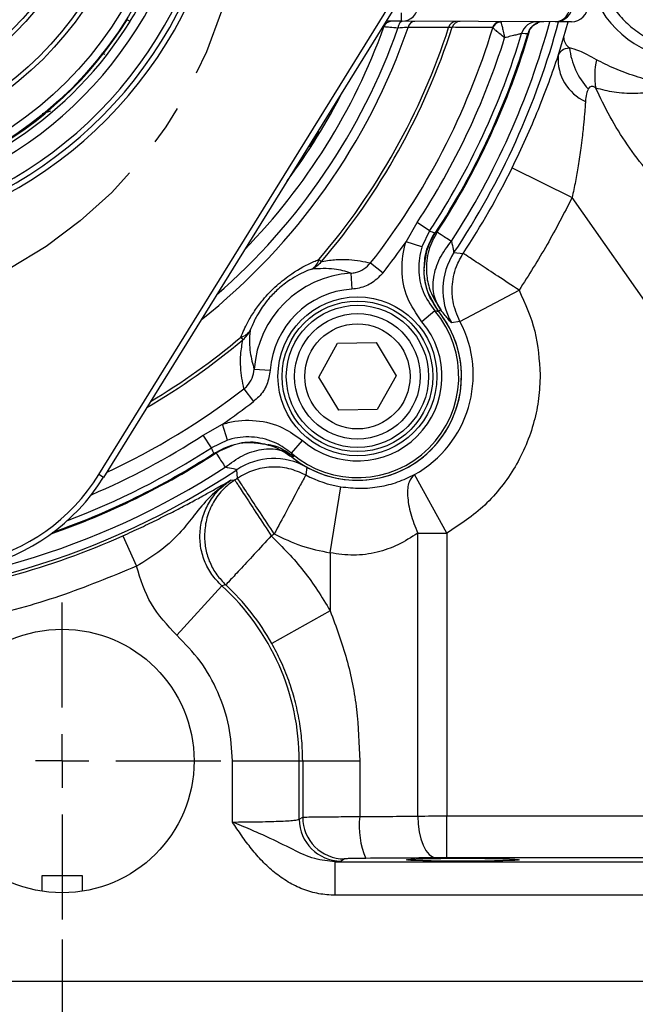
# Model space of a CAD drawing. Header units: inches. Extents: x 0.3 to 16.6, y 0.2 to 10.8.
# Tile 9 of 13: x 12.7 to 14.2, y 3.8 to 6.3. Entities that reach past the tile are written whole.
import ezdxf

# ---------------------------------------------------------------- set-up
doc = ezdxf.new("R2010")
doc.units = ezdxf.units.IN
doc.header["$MEASUREMENT"] = 0
doc.linetypes.add('CENTERX2', pattern=[0.8, 0.5, -0.1, 0.1, -0.1])
doc.layers.add('SLD-0', color=7, linetype='Continuous', lineweight=25)
doc.styles.add('SLDTEXTSTYLE0', font='TXT', dxfattribs={"width": 0.75})
doc.dimstyles.new('SLDDIMSTYLE0', dxfattribs={"dimtxt": 0.145833, "dimasz": 0.13, "dimexe": 0, "dimexo": 0.0625, "dimgap": 0.036458, "dimtad": 0, "dimtih": 1, "dimtoh": 1, "dimdec": 1, "dimlfac": 1.5, "dimrnd": 1e-09, "dimzin": 12, "dimdsep": 46, "dimtxsty": 'SLDTEXTSTYLE0', "dimsah": 1, "dimcen": 0.09, "dimadec": 0, "dimazin": 3, "dimtfac": 1, "dimtdec": 1, "dimtofl": 0, "dimtmove": 0, "dimatfit": 3, "dimfxl": 0, "dimfrac": 2, "dimtolj": 1, "dimtzin": 12, "dimarcsym": 0})
doc.dimstyles.new('SLDDIMSTYLE1', dxfattribs={"dimtxt": 0.145833, "dimasz": 0.13, "dimexe": 0, "dimexo": 0.0625, "dimgap": 0.036458, "dimtad": 0, "dimtih": 1, "dimtoh": 1, "dimdec": 1, "dimlfac": 1.5, "dimrnd": 1e-09, "dimzin": 4, "dimdsep": 46, "dimtxsty": 'SLDTEXTSTYLE0', "dimsah": 1, "dimcen": 0.09, "dimadec": 0, "dimazin": 1, "dimtfac": 1, "dimtdec": 1, "dimtmove": 0, "dimatfit": 0, "dimfxl": 0, "dimfrac": 2, "dimtolj": 1, "dimtzin": 12, "dimarcsym": 0})

# ---------------------------------------------------------------- blocks, each defined once
blk = doc.blocks.new('_D')
at = {"layer": 'SLD-0'}
for p, q in [((12.7388, 8.7583), (16.1493, 8.7583)), ((16.0243, 8.7583), (16.0243, 7.8962)), ((15.8627, 7.6349), (15.8184, 7.6349)), ((15.8184, 7.6349), (15.8184, 7.4032)), ((16.186, 7.6349), (16.2303, 7.6349)), ((16.2303, 7.6349), (16.2303, 7.4032)), ((15.8184, 7.4032), (15.8627, 7.4032)), ((16.2303, 7.4032), (16.186, 7.4032)), ((16.0243, 3.8671), (16.0243, 7.3736)), ((15.0961, 3.8671), (16.1493, 3.8671))]:
    blk.add_line(p, q, dxfattribs=at)
for points in [[(16.0243, 8.7583), (16.0043, 8.6283), (16.0443, 8.6283)], [(16.0243, 3.8671), (16.0443, 3.9971), (16.0043, 3.9971)]]:
    blk.add_solid(points, dxfattribs=at)
at = {"layer": 'SLD-0', "char_height": 0.14583, "attachment_point": 1, "style": 'SLDTEXTSTYLE0'}
for s, insert in [('7.3', (15.8897, 7.8524)), ('186', (15.8627, 7.5912))]:
    blk.add_mtext(s, dxfattribs=dict(at, insert=insert))
blk = doc.blocks.new('_D_1')
at = {"layer": 'SLD-0'}
for p, q in [((12.1262, 6.1717), (12.1262, 3.4493)), ((12.7719, 3.9701), (12.7719, 3.4493)), ((12.1262, 3.5743), (11.8762, 3.5743)), ((12.3459, 3.5743), (12.3016, 3.5743)), ((12.3016, 3.5743), (12.3016, 3.3425)), ((12.5614, 3.5743), (12.6058, 3.5743)), ((12.6058, 3.5743), (12.6058, 3.3425)), ((12.7719, 3.5743), (13.0219, 3.5743)), ((12.3016, 3.3425), (12.3459, 3.3425)), ((12.6058, 3.3425), (12.5614, 3.3425))]:
    blk.add_line(p, q, dxfattribs=at)
for points in [[(12.1262, 3.5743), (11.9962, 3.5943), (11.9962, 3.5543)], [(12.7719, 3.5743), (12.9019, 3.5543), (12.9019, 3.5943)]]:
    blk.add_solid(points, dxfattribs=at)
at = {"layer": 'SLD-0', "char_height": 0.14583, "attachment_point": 1, "style": 'SLDTEXTSTYLE0'}
for s, insert in [('1.0', (12.3191, 3.7918)), ('25', (12.3459, 3.5305))]:
    blk.add_mtext(s, dxfattribs=dict(at, insert=insert))
blk = doc.blocks.new('_D_2')
at = {"layer": 'SLD-0'}
for p, q in [((12.7719, 3.9701), (12.7719, 3.0034)), ((10.1495, 3.8171), (10.1495, 3.0034)), ((10.1495, 3.1284), (11.1737, 3.1284)), ((11.3457, 3.1284), (11.3014, 3.1284)), ((11.3014, 3.1284), (11.3014, 2.8967)), ((11.669, 3.1284), (11.7134, 3.1284)), ((11.7134, 3.1284), (11.7134, 2.8967)), ((12.7719, 3.1284), (11.8411, 3.1284)), ((11.3014, 2.8967), (11.3457, 2.8967)), ((11.7134, 2.8967), (11.669, 2.8967))]:
    blk.add_line(p, q, dxfattribs=at)
for points in [[(10.1495, 3.1284), (10.2795, 3.1084), (10.2795, 3.1484)], [(12.7719, 3.1284), (12.6419, 3.1484), (12.6419, 3.1084)]]:
    blk.add_solid(points, dxfattribs=at)
at = {"layer": 'SLD-0', "char_height": 0.14583, "attachment_point": 1, "style": 'SLDTEXTSTYLE0'}
for s, insert in [('3.9', (11.3728, 3.346)), ('100', (11.3457, 3.0847))]:
    blk.add_mtext(s, dxfattribs=dict(at, insert=insert))
blk = doc.blocks.new('_D_3')
at = {"layer": 'SLD-0'}
for p, q in [((12.7719, 3.9701), (12.7719, 3.0034)), ((15.3942, 3.8171), (15.3942, 3.0034)), ((12.7719, 3.1284), (13.4799, 3.1284)), ((13.652, 3.1284), (13.6076, 3.1284)), ((13.6076, 3.1284), (13.6076, 2.8967)), ((13.9752, 3.1284), (14.0196, 3.1284)), ((14.0196, 3.1284), (14.0196, 2.8967)), ((15.3942, 3.1284), (14.1473, 3.1284)), ((13.6076, 2.8967), (13.652, 2.8967)), ((14.0196, 2.8967), (13.9752, 2.8967))]:
    blk.add_line(p, q, dxfattribs=at)
for points in [[(12.7719, 3.1284), (12.9019, 3.1084), (12.9019, 3.1484)], [(15.3942, 3.1284), (15.2642, 3.1484), (15.2642, 3.1084)]]:
    blk.add_solid(points, dxfattribs=at)
at = {"layer": 'SLD-0', "char_height": 0.14583, "attachment_point": 1, "style": 'SLDTEXTSTYLE0'}
for s, insert in [('3.9', (13.679, 3.346)), ('100', (13.652, 3.0847))]:
    blk.add_mtext(s, dxfattribs=dict(at, insert=insert))
blk = doc.blocks.new('_D_4')
at = {"layer": 'SLD-0'}
for p, q in [((12.7162, 6.7617), (15.6732, 6.7617)), ((15.5482, 6.7617), (15.5482, 5.339)), ((15.3866, 5.0777), (15.3422, 5.0777)), ((15.3422, 5.0777), (15.3422, 4.846)), ((15.7098, 5.0777), (15.7542, 5.0777)), ((15.7542, 5.0777), (15.7542, 4.846)), ((15.3422, 4.846), (15.3866, 4.846)), ((15.7542, 4.846), (15.7098, 4.846)), ((15.5482, 3.8671), (15.5482, 4.8165)), ((15.0961, 3.8671), (15.6732, 3.8671))]:
    blk.add_line(p, q, dxfattribs=at)
for points in [[(15.5482, 6.7617), (15.5282, 6.6317), (15.5682, 6.6317)], [(15.5482, 3.8671), (15.5682, 3.9971), (15.5282, 3.9971)]]:
    blk.add_solid(points, dxfattribs=at)
at = {"layer": 'SLD-0', "char_height": 0.14583, "attachment_point": 1, "style": 'SLDTEXTSTYLE0'}
for s, insert in [('4.3', (15.4136, 5.2953)), ('110', (15.3866, 5.034))]:
    blk.add_mtext(s, dxfattribs=dict(at, insert=insert))
blk = doc.blocks.new('SW_CENTERMARKSYMBOL_0')
at = {"layer": 'SLD-0', "color": 0}
for p, q in [((0, 0.1333), (0, 0.3949)), ((0, 0), (0, 0.0667)), ((-0.1333, 0), (-0.3949, 0)), ((0, 0), (-0.0667, 0)), ((0, 0), (0, -0.0667)), ((0, 0), (0.0667, 0)), ((0.1333, 0), (0.3949, 0)), ((0, -0.1333), (0, -0.3949))]:
    blk.add_line(p, q, dxfattribs=at)
blk = doc.blocks.new('SW_CENTERMARKSYMBOL_1')
at = {"layer": 'SLD-0', "color": 0}
for p, q in [((0, 0.1333), (0, 0.54)), ((0, 0), (0, 0.0667)), ((-0.1333, 0), (-0.54, 0)), ((0, 0), (-0.0667, 0)), ((0, 0), (0, -0.0667)), ((0, 0), (0.0667, 0)), ((0.1333, 0), (0.54, 0)), ((0, -0.1333), (0, -0.54))]:
    blk.add_line(p, q, dxfattribs=at)

msp = doc.modelspace()

# ---------------------------------------------------------------- linework, layer by layer
at = {"color": 7, "linetype": 'Continuous', "lineweight": 25}
for p, q in [((12.8634, 5.1287), (13.9166, 6.8289)), ((13.928, 6.8219), (12.8748, 5.1216)), ((12.9408, 6.257), (12.9335, 6.2616)), ((13.6163, 6.2575), (13.5785, 6.2576)), ((13.6163, 6.2575), (13.6164, 6.2784)), ((14.0003, 6.2565), (13.6163, 6.2575)), ((14.0397, 6.2564), (14.0003, 6.2565)), ((13.844, 6.2414), (13.8434, 6.242)), ((13.9498, 6.2505), (13.9562, 6.2533)), ((13.9312, 6.2267), (13.9311, 6.2267)), ((14.0067, 6.1714), (14.0204, 6.2163)), ((13.892, 5.8924), (14.0415, 5.8188)), ((14.6103, 5.0066), (14.0415, 5.8188)), ((13.628, 5.7083), (13.6556, 5.7562)), ((13.6868, 5.7357), (13.6556, 5.7562)), ((13.6868, 5.7357), (13.6675, 5.6955)), ((13.6675, 5.6955), (13.628, 5.7083)), ((13.7473, 5.6813), (13.7702, 5.6795)), ((13.4111, 5.6642), (13.4173, 5.659)), ((13.5397, 5.6556), (13.5709, 5.6312)), ((13.4905, 5.6302), (13.4931, 5.5904)), ((13.673, 5.6377), (13.6735, 5.6391)), ((13.6733, 5.636), (13.6735, 5.6391)), ((13.6734, 5.6293), (13.6733, 5.636)), ((13.7091, 5.5342), (13.6831, 5.5813)), ((13.7621, 5.5099), (13.9093, 5.5879)), ((13.6993, 5.5363), (13.6676, 5.5094)), ((13.7147, 5.5385), (13.709, 5.5357)), ((13.7621, 5.5099), (13.7409, 5.5069)), ((13.2165, 5.4707), (13.2217, 5.4645)), ((13.4108, 5.3715), (13.4575, 5.4557)), ((13.4575, 5.4557), (13.5537, 5.4573)), ((13.5537, 5.4573), (13.6032, 5.3748)), ((13.25, 5.3911), (13.2899, 5.3883)), ((13.4603, 5.289), (13.4108, 5.3715)), ((13.6032, 5.3748), (13.5565, 5.2907)), ((13.2244, 5.342), (13.2486, 5.3107)), ((13.5565, 5.2907), (13.4603, 5.289)), ((13.1232, 5.2267), (13.1713, 5.2541)), ((13.1838, 5.2145), (13.1713, 5.2541)), ((13.1435, 5.1954), (13.1232, 5.2267)), ((13.1838, 5.2145), (13.1435, 5.1954)), ((13.3428, 5.1818), (13.3699, 5.2134)), ((12.8748, 5.1216), (12.8634, 5.1287)), ((13.2082, 5.1197), (13.2066, 5.1405)), ((13.381, 5.1469), (13.3782, 5.1276)), ((13.7297, 4.9827), (13.6488, 5.1284)), ((13.1914, 5.1145), (13.2014, 5.1152)), ((13.4391, 4.9336), (13.4658, 5.0981)), ((13.2925, 4.9757), (13.2999, 4.9806)), ((13.657, 4.278), (13.657, 4.9827)), ((13.7297, 4.9827), (13.7297, 4.2782)), ((12.923, 4.9761), (12.9569, 4.9)), ((13.4391, 4.9336), (13.4391, 4.7895)), ((13.0573, 4.7283), (13.1694, 4.8514)), ((13.1792, 4.8537), (13.1694, 4.8514)), ((13.4391, 4.7895), (13.2939, 4.708)), ((13.1957, 4.2631), (13.1957, 4.4151)), ((13.1957, 4.4151), (13.3622, 4.4151)), ((13.3622, 4.2699), (13.3622, 4.4151)), ((13.3622, 4.4151), (13.3708, 4.4151)), ((13.3708, 4.4151), (13.3708, 4.275)), ((13.3708, 4.4151), (13.5127, 4.4151)), ((13.5127, 4.4151), (13.5127, 4.2766)), ((13.3622, 4.2699), (13.3708, 4.275)), ((13.7297, 4.1742), (13.7297, 4.2782)), ((13.7297, 4.2782), (14.6187, 4.2782)), ((13.4747, 4.1711), (13.4661, 4.1659)), ((14.6187, 4.1742), (13.7297, 4.1742)), ((13.4661, 4.1659), (13.4515, 4.1639)), ((13.4515, 4.0806), (13.4515, 4.1639)), ((13.4515, 4.1639), (14.7636, 4.1639)), ((12.7209, 4.1288), (12.7209, 4.0908)), ((12.7982, 4.1288), (12.7209, 4.1288)), ((12.8229, 4.1288), (12.7982, 4.1288)), ((12.8229, 4.0908), (12.8229, 4.1288)), ((14.7636, 4.0806), (13.4515, 4.0806)), ((10.7802, 3.8671), (14.7636, 3.8671))]:
    msp.add_line(p, q, dxfattribs=at)
at = {"color": 8, "linetype": 'Continuous', "lineweight": 25}
for p, q in [((14.0204, 6.2163), (14.0318, 6.2564)), ((13.5728, 6.2438), (13.5699, 6.2438)), ((12.8788, 6.1747), (12.8707, 6.1774)), ((12.723, 6.028), (12.744, 6.0349))]:
    msp.add_line(p, q, dxfattribs=at)
at = {"color": 7, "linetype": 'Continuous', "lineweight": 25, "flags": 128}
for points in [[(13.6195, 6.2575), (13.6175, 6.2572), (13.6155, 6.2563), (13.6137, 6.2548), (13.612, 6.2528), (13.6106, 6.2503), (13.6094, 6.2474), (13.6085, 6.2442), (13.6079, 6.2408)], [(13.9311, 6.2267), (13.9247, 6.2267), (13.9156, 6.2268)], [(13.657, 4.278), (13.6581, 4.258), (13.6608, 4.2388), (13.665, 4.221), (13.6707, 4.2053), (13.6775, 4.1924), (13.6853, 4.1826), (13.6937, 4.1764), (13.7024, 4.174)]]:
    msp.add_lwpolyline(points, dxfattribs=at)
at = {"color": 8, "linetype": 'Continuous', "lineweight": 25, "flags": 128}
msp.add_lwpolyline([(13.4118, 5.9823), (13.3925, 5.9513), (13.3877, 5.9439)], dxfattribs=at)
at = {"color": 7, "linetype": 'Continuous', "lineweight": 25}
for centre, radius in [((12.1262, 6.7617), 0.948), ((12.1262, 6.7617), 0.9272), ((12.1262, 6.7617), 0.8459), ((12.1262, 6.7617), 0.8343), ((12.1262, 6.7617), 0.75), ((12.1262, 6.7617), 0.74), ((13.507, 5.3732), 0.1979), ((13.507, 5.3732), 0.1875), ((13.507, 5.3732), 0.1771), ((13.507, 5.3732), 0.1563), ((13.507, 5.3732), 0.131), ((12.7719, 4.4151), 0.3283)]:
    msp.add_circle(centre, radius, dxfattribs=at)
for centre, radius, start, end in [((12.1262, 6.7617), 0.5667, 247.929, 236.0039), ((12.1262, 6.7617), 0.9497, 148.2233, 328.2233), ((12.1262, 6.7617), 1.0507, 278.5327, 347.914), ((12.1262, 6.7617), 1.064, 278.5327, 347.914), ((12.1262, 6.7617), 1.0373, 278.8007, 347.6459), ((12.1262, 6.7617), 0.9823, 279.4007, 347.046), ((12.1262, 6.7617), 0.9582, 328.2233, 346.8999), ((13.9973, 6.2955), 0.0391, 274.3967, 3.7666), ((14.0004, 6.2981), 0.0416, 269.8653, 359.8652), ((14.0398, 6.298), 0.0417, 269.8408, 359.8408), ((14.0398, 6.298), 0.0416, 269.8653, 359.8652), ((12.1262, 6.7617), 0.9583, 279.5468, 328.2233), ((13.5924, 6.2368), 0.0208, 89.892, 160.4763), ((13.6512, 6.239), 0.0185, 93.0815, 169.1265), ((13.7523, 6.2386), 0.0185, 93.1305, 169.9477), ((13.7625, 6.2365), 0.0206, 90.062, 162.8671), ((13.8632, 6.2362), 0.0206, 90.0667, 163.8107), ((13.8641, 6.2345), 0.0212, 90.0412, 160.951), ((13.9554, 6.215), 0.0416, 89.8957, 163.5168), ((13.971, 6.215), 0.0416, 89.8958, 163.6477), ((12.1262, 6.7617), 1.6898, 319.4989, 342.0845), ((12.1262, 6.7617), 1.6979, 319.4989, 342.1982), ((12.1262, 6.7617), 1.7948, 321.958, 343.1502), ((12.1262, 6.7617), 1.8303, 326.6774, 342.6679), ((12.1262, 6.7617), 1.8676, 326.6774, 343.3584), ((12.1262, 6.7617), 1.8826, 326.7532, 343.4908), ((14.0529, 6.2184), 0.0325, 183.7621, 236.5482), ((14.2134, 6.2108), 0.1795, 186.2459, 222.6984), ((14.1221, 6.1634), 0.1157, 176.0281, 245.8317), ((14.3007, 6.1215), 0.2029, 168.5457, 188.378), ((12.1262, 6.7617), 1.9682, 326.6444, 333.7908), ((12.1262, 6.7617), 1.8344, 321.958, 324.9523), ((13.8861, 5.5889), 0.1667, 146.3445, 209.4476), ((13.375, 5.6728), 0.0371, 299.4177, 346.5966), ((13.3673, 5.6992), 0.0641, 293.8361, 321.1649), ((13.5071, 5.3731), 0.2577, 93.6986, 175.983), ((13.5071, 5.3731), 0.2178, 93.6986, 175.983), ((13.5071, 5.3731), 0.2522, 229.3387, 40.3429), ((13.5071, 5.3731), 0.2589, 231.1061, 38.5755), ((13.5071, 5.3731), 0.2589, 359.8408, 38.5755), ((13.5071, 5.3731), 0.2105, 229.3387, 40.3429), ((13.511, 5.3769), 0.2842, 299.0258, 27.9026), ((13.2081, 5.5068), 0.0371, 283.085, 330.264), ((13.1818, 5.5147), 0.0641, 308.5167, 335.8455), ((13.5071, 5.3731), 0.2589, 231.1061, 359.8408), ((12.1262, 6.7617), 1.8344, 304.7293, 307.7236), ((12.1262, 6.7617), 1.8826, 289.2722, 302.9285), ((13.299, 5.0018), 0.1667, 60.5524, 123.6555), ((12.1262, 6.7617), 1.9482, 236.3186, 303.6814), ((12.1262, 6.7617), 1.9271, 236.9214, 303.0786), ((12.4497, 5.385), 0.4867, 238.2233, 328.2233), ((13.511, 5.3769), 0.2824, 241.9655, 260.7916), ((12.4497, 5.385), 0.5, 238.2233, 328.2233), ((12.1262, 6.7617), 1.9664, 303.1456, 303.3834), ((12.1262, 6.7617), 1.9553, 276.7201, 294.0485), ((12.7719, 4.4151), 0.5903, 0, 47.6639), ((12.7719, 4.4151), 0.5986, 29.2964, 47.1184), ((13.4662, 4.27), 0.1041, 180.0591, 269.9059), ((13.4748, 4.2752), 0.1041, 180.0591, 269.9059), ((13.7118, 4.2528), 0.2005, 173.1872, 203.5724)]:
    msp.add_arc(centre, radius, start, end, dxfattribs=at)
at = {"color": 8, "linetype": 'Continuous', "lineweight": 25}
for centre, radius, start, end in [((14.3292, 6.4139), 0.2502, 188.4098, 260.573), ((12.1262, 6.7617), 1.9271, 326.9214, 344.8027), ((12.1262, 6.7617), 1.9482, 326.3186, 344.9693), ((12.1262, 6.7617), 1.5938, 308.4682, 340.9888), ((12.1262, 6.7617), 1.5706, 310.9798, 340.6298), ((12.1262, 6.7617), 1.5365, 315.7049, 340.302), ((12.1262, 6.7617), 1.8849, 326.9214, 343.7077), ((12.1262, 6.7617), 1.5058, 323.2105, 333.2362), ((12.1262, 6.7617), 1.6898, 300.8089, 310.1828), ((12.1262, 6.7617), 1.6979, 300.2855, 310.1828), ((12.1262, 6.7617), 1.7948, 294.9149, 307.7236), ((12.1262, 6.7617), 1.8303, 293.109, 303.0042), ((12.1262, 6.7617), 1.8849, 289.15, 303.0786), ((12.1262, 6.7617), 1.8676, 290.6603, 303.0042)]:
    msp.add_arc(centre, radius, start, end, dxfattribs=at)
at = {"color": 7, "linetype": 'Continuous', "lineweight": 25}
msp.add_ellipse((13.6165, 6.2992), major_axis=(0.0421, -0.0001), ratio=0.989063, start_param=4.712389, end_param=6.283185, dxfattribs=at)
msp.add_ellipse((13.7692, 4.1691), major_axis=(0.1406, 0), ratio=0.026186, dxfattribs=at)
for points, knots in [([(14.1014, 6.4698), (14.1001, 6.4553), (14.0976, 6.4269), (14.1031, 6.3842), (14.1151, 6.3433), (14.1342, 6.3048), (14.1595, 6.2703), (14.1912, 6.2399), (14.2266, 6.2156), (14.253, 6.2049), (14.2653, 6.1999)], [0, 0, 0, 0, 0.127638, 0.250004, 0.375464, 0.500003, 0.62578, 0.75001, 0.88392, 1, 1, 1, 1]), ([(13.864, 6.2557), (13.8643, 6.2547), (13.865, 6.2525), (13.8672, 6.2448), (13.8695, 6.235), (13.8713, 6.2264), (13.8723, 6.2217), (13.8728, 6.2192), (13.8731, 6.2179), (13.8732, 6.2172), (13.8733, 6.2168), (13.8733, 6.2167), (13.8734, 6.2166), (13.8734, 6.2165), (13.8734, 6.2164)], [0, 0, 0, 0, 0.179085, 0.41019, 0.687047, 0.834549, 0.912527, 0.953832, 0.975651, 0.987162, 0.993232, 0.995231, 0.996144, 1, 1, 1, 1]), ([(13.6079, 6.2408), (13.6008, 6.2414), (13.5865, 6.2426), (13.5756, 6.2435), (13.5736, 6.2437), (13.5728, 6.2438)], [0, 0, 0, 0, 0.3867111, 0.7771396, 1, 1, 1, 1]), ([(13.6331, 6.2425), (13.6317, 6.2424), (13.6251, 6.2419), (13.6155, 6.2413), (13.6079, 6.2408)], [0, 0, 0, 0, 0.201804, 1, 1, 1, 1]), ([(13.734, 6.2419), (13.7269, 6.2419), (13.6933, 6.2421), (13.6596, 6.2423), (13.6331, 6.2425)], [0, 0, 0, 0, 0.213576, 1, 1, 1, 1]), ([(13.7428, 6.2426), (13.741, 6.2424), (13.739, 6.2423), (13.7347, 6.2419), (13.734, 6.2419)], [0, 0, 0, 0, 0.841731, 1, 1, 1, 1]), ([(13.8434, 6.242), (13.8415, 6.242), (13.8309, 6.2421), (13.7974, 6.2422), (13.7657, 6.2424), (13.7428, 6.2426)], [0, 0, 0, 0, 0.057264, 0.31657, 1, 1, 1, 1]), ([(13.8734, 6.2164), (13.8734, 6.2164), (13.8693, 6.2198), (13.8614, 6.2264), (13.8517, 6.2345), (13.8459, 6.2395), (13.8445, 6.2409), (13.844, 6.2414)], [0, 0, 0, 0, 0.00358, 0.287392, 0.570056, 0.83605, 1, 1, 1, 1]), ([(13.9312, 6.2267), (13.933, 6.231), (13.9367, 6.2396), (13.944, 6.2476), (13.9491, 6.2499), (13.9499, 6.2503)], [0, 0, 0, 0, 0.455093, 0.91122, 1, 1, 1, 1]), ([(13.9156, 6.2268), (13.9147, 6.2266), (13.9129, 6.2262), (13.9041, 6.2241), (13.892, 6.2211), (13.8811, 6.2184), (13.8747, 6.2167), (13.8734, 6.2164)], [0, 0, 0, 0, 0.219022, 0.443946, 0.681884, 0.937369, 1, 1, 1, 1]), ([(14.0067, 6.1714), (14.0094, 6.1768), (14.0152, 6.1884), (14.0281, 6.1903), (14.035, 6.1913)], [0, 0, 0, 0, 0.46858, 1, 1, 1, 1]), ([(14.1019, 6.1618), (14.087, 6.17), (14.0601, 6.1849), (14.0428, 6.1893), (14.035, 6.1913)], [0, 0, 0, 0, 0.551552, 1, 1, 1, 1]), ([(13.892, 5.8924), (13.9038, 5.9169), (13.9272, 5.9659), (13.9579, 6.0384), (13.985, 6.1084), (13.9994, 6.1503), (14.0067, 6.1714)], [0, 0, 0, 0, 0.250045, 0.500579, 0.749619, 1, 1, 1, 1]), ([(14.3096, 6.094), (14.2909, 6.0973), (14.2536, 6.1039), (14.1982, 6.1203), (14.1457, 6.1398), (14.1166, 6.1544), (14.1019, 6.1618)], [0, 0, 0, 0, 0.247091, 0.496105, 0.745903, 1, 1, 1, 1]), ([(14.0815, 6.0891), (14.0799, 6.0851), (14.0761, 6.0761), (14.0752, 6.0644), (14.0747, 6.0578)], [0, 0, 0, 0, 0.434711, 1, 1, 1, 1]), ([(14.1, 6.0919), (14.098, 6.0931), (14.0942, 6.0953), (14.0889, 6.0956), (14.0845, 6.0934), (14.0825, 6.0906), (14.0815, 6.0891)], [0, 0, 0, 0, 0.256493, 0.49953, 0.734154, 1, 1, 1, 1]), ([(14.1, 6.0919), (14.1149, 6.088), (14.1443, 6.0803), (14.1974, 6.0776), (14.2534, 6.0814), (14.2909, 6.0898), (14.3096, 6.094)], [0, 0, 0, 0, 0.254126, 0.503975, 0.752997, 1, 1, 1, 1]), ([(14.2833, 5.8249), (14.2648, 5.8444), (14.2277, 5.8835), (14.1782, 5.9495), (14.1345, 6.0194), (14.1115, 6.0678), (14.1, 6.0919)], [0, 0, 0, 0, 0.250086, 0.500078, 0.750037, 1, 1, 1, 1]), ([(14.0747, 6.0578), (14.0744, 6.0537), (14.0738, 6.0452), (14.0728, 6.0317), (14.0715, 6.0168), (14.0701, 6.0021), (14.0685, 5.9857), (14.0663, 5.966), (14.0625, 5.936), (14.057, 5.8995), (14.0498, 5.8584), (14.0443, 5.8321), (14.0415, 5.8188)], [0, 0, 0, 0, 0.055436, 0.115618, 0.180553, 0.250244, 0.306817, 0.389966, 0.499688, 0.680432, 0.838718, 1, 1, 1, 1]), ([(13.6732, 5.6375), (13.6738, 5.6532), (13.675, 5.6865), (13.6911, 5.7157), (13.6996, 5.7313)], [0, 0, 0, 0, 0.469762, 1, 1, 1, 1]), ([(13.6735, 5.6391), (13.6753, 5.6577), (13.6778, 5.6834), (13.6905, 5.7129), (13.6974, 5.7242), (13.7007, 5.7295)], [0, 0, 0, 0, 0.5844705, 0.8030039, 1, 1, 1, 1]), ([(13.7056, 5.7329), (13.6976, 5.718), (13.6812, 5.6872), (13.6767, 5.6381), (13.6848, 5.5858), (13.7034, 5.5562), (13.7147, 5.5385)], [0, 0, 0, 0, 0.243881, 0.500124, 0.699654, 1, 1, 1, 1]), ([(13.6868, 5.7357), (13.6889, 5.7348), (13.6935, 5.7328), (13.6981, 5.7307), (13.7007, 5.7295)], [0, 0, 0, 0, 0.450353, 1, 1, 1, 1]), ([(13.6676, 5.5094), (13.6541, 5.5287), (13.6272, 5.5675), (13.6142, 5.6383), (13.6207, 5.6856), (13.6279, 5.708), (13.628, 5.7083)], [0, 0, 0, 0, 0.332453, 0.664935, 0.996731, 1, 1, 1, 1]), ([(13.6675, 5.6955), (13.6675, 5.6953), (13.6617, 5.6774), (13.6565, 5.6395), (13.667, 5.5828), (13.6885, 5.5518), (13.6993, 5.5363)], [0, 0, 0, 0, 0.003267, 0.334916, 0.667383, 1, 1, 1, 1]), ([(13.7147, 5.5385), (13.7081, 5.5499), (13.6947, 5.5733), (13.6944, 5.6191), (13.7091, 5.6672), (13.7305, 5.6959), (13.7409, 5.7099)], [0, 0, 0, 0, 0.243136, 0.5, 0.756864, 1, 1, 1, 1]), ([(13.7409, 5.7099), (13.7427, 5.7026), (13.7452, 5.6917), (13.7465, 5.6825), (13.7471, 5.6817), (13.7473, 5.6813)], [0, 0, 0, 0, 0.497936, 0.748079, 1, 1, 1, 1]), ([(13.7621, 5.5099), (13.7552, 5.5263), (13.7437, 5.5539), (13.7416, 5.6014), (13.7494, 5.6431), (13.7641, 5.6689), (13.7702, 5.6795)], [0, 0, 0, 0, 0.297993, 0.499989, 0.794595, 1, 1, 1, 1]), ([(13.2165, 5.4707), (13.2218, 5.483), (13.231, 5.5042), (13.2504, 5.5359), (13.2737, 5.5673), (13.3054, 5.6003), (13.3495, 5.6345), (13.3852, 5.6537), (13.4068, 5.6625), (13.4111, 5.6642)], [0, 0, 0, 0, 0.162162, 0.279449, 0.396439, 0.554663, 0.712236, 0.942879, 1, 1, 1, 1]), ([(13.4905, 5.6302), (13.4773, 5.6344), (13.4499, 5.6431), (13.4126, 5.6414), (13.3932, 5.6405)], [0, 0, 0, 0, 0.478666, 1, 1, 1, 1]), ([(13.4173, 5.659), (13.4178, 5.6591), (13.4311, 5.6618), (13.4549, 5.6645), (13.4962, 5.6646), (13.5225, 5.6592), (13.5397, 5.6556)], [0, 0, 0, 0, 0.010656, 0.261885, 0.513518, 1, 1, 1, 1]), ([(13.4905, 5.6302), (13.4944, 5.6307), (13.5058, 5.632), (13.5239, 5.6393), (13.5345, 5.6502), (13.5397, 5.6556)], [0, 0, 0, 0, 0.207401, 0.604963, 1, 1, 1, 1]), ([(13.3932, 5.6405), (13.3898, 5.6392), (13.373, 5.6329), (13.3451, 5.6187), (13.3109, 5.5928), (13.2922, 5.5738), (13.2747, 5.553), (13.2633, 5.5361), (13.2495, 5.5113), (13.2442, 5.4982), (13.2403, 5.4884)], [0, 0, 0, 0, 0.060426, 0.295827, 0.448101, 0.575654, 0.598782, 0.771911, 0.830481, 1, 1, 1, 1]), ([(13.5709, 5.6312), (13.5626, 5.6226), (13.5459, 5.6052), (13.5172, 5.5932), (13.4992, 5.5911), (13.4931, 5.5904)], [0, 0, 0, 0, 0.397023, 0.793893, 1, 1, 1, 1]), ([(13.7095, 5.5345), (13.6992, 5.5503), (13.6814, 5.5777), (13.6737, 5.6147), (13.6731, 5.6331), (13.673, 5.6377)], [0, 0, 0, 0, 0.504856, 0.874449, 1, 1, 1, 1]), ([(13.673, 5.6377), (13.673, 5.6377), (13.673, 5.6375), (13.6732, 5.6369), (13.6733, 5.6363), (13.6733, 5.636)], [0, 0, 0, 0, 0.039719, 0.374913, 1, 1, 1, 1]), ([(13.709, 5.5357), (13.6991, 5.5503), (13.68, 5.5783), (13.6755, 5.6119), (13.6734, 5.628)], [0, 0, 0, 0, 0.5194669, 1, 1, 1, 1]), ([(13.7095, 5.5345), (13.7076, 5.5349), (13.7041, 5.5355), (13.7007, 5.5361), (13.6993, 5.5363)], [0, 0, 0, 0, 0.576727, 1, 1, 1, 1]), ([(13.7409, 5.5069), (13.7395, 5.5082), (13.7367, 5.5108), (13.722, 5.5293), (13.7147, 5.5385)], [0, 0, 0, 0, 0.500346, 1, 1, 1, 1]), ([(13.2403, 5.4884), (13.2402, 5.488), (13.2373, 5.4668), (13.2383, 5.4323), (13.2462, 5.4045), (13.25, 5.3911)], [0, 0, 0, 0, 0.009852, 0.521484, 1, 1, 1, 1]), ([(13.2244, 5.342), (13.221, 5.3594), (13.2158, 5.3859), (13.2156, 5.4272), (13.2197, 5.4521), (13.2217, 5.4645)], [0, 0, 0, 0, 0.486338, 0.743005, 1, 1, 1, 1]), ([(13.2244, 5.342), (13.2271, 5.3444), (13.2356, 5.3518), (13.2463, 5.3683), (13.2488, 5.3835), (13.25, 5.3911)], [0, 0, 0, 0, 0.191451, 0.594457, 1, 1, 1, 1]), ([(13.2899, 5.3883), (13.2878, 5.3763), (13.2837, 5.3522), (13.2666, 5.3262), (13.253, 5.3145), (13.2486, 5.3107)], [0, 0, 0, 0, 0.403564, 0.807281, 1, 1, 1, 1]), ([(13.9618, 5.3769), (13.961, 5.3573), (13.9596, 5.318), (13.9475, 5.2594), (13.9281, 5.2022), (13.9006, 5.1475), (13.866, 5.0971), (13.8127, 5.0371), (13.7626, 5.0043), (13.7297, 4.9827)], [0, 0, 0, 0, 0.122809, 0.245633, 0.372934, 0.500264, 0.627565, 0.754895, 1, 1, 1, 1]), ([(13.1713, 5.2541), (13.1758, 5.2554), (13.2027, 5.2633), (13.2548, 5.2664), (13.32, 5.2498), (13.3544, 5.2247), (13.3699, 5.2134)], [0, 0, 0, 0, 0.067291, 0.398, 0.728909, 1, 1, 1, 1]), ([(13.1496, 5.1815), (13.1662, 5.1901), (13.1996, 5.2073), (13.2413, 5.2096), (13.2628, 5.2066), (13.2659, 5.2062)], [0, 0, 0, 0, 0.46098, 0.92197, 1, 1, 1, 1]), ([(13.1549, 5.1823), (13.1699, 5.1901), (13.2005, 5.2061), (13.2405, 5.212), (13.2621, 5.2077), (13.2663, 5.2069)], [0, 0, 0, 0, 0.43368, 0.889341, 1, 1, 1, 1]), ([(13.3428, 5.1818), (13.3304, 5.1908), (13.3028, 5.2109), (13.2507, 5.2243), (13.2089, 5.2218), (13.1874, 5.2155), (13.1838, 5.2145)], [0, 0, 0, 0, 0.2712374, 0.6021638, 0.9327439, 1, 1, 1, 1]), ([(13.2659, 5.2062), (13.2661, 5.2061), (13.2691, 5.2058), (13.2724, 5.2053), (13.2756, 5.2048), (13.2756, 5.2048)], [0, 0, 0, 0, 0.066377, 0.979914, 1, 1, 1, 1]), ([(13.2756, 5.2048), (13.2824, 5.203), (13.3073, 5.1967), (13.3288, 5.1822), (13.3445, 5.1716)], [0, 0, 0, 0, 0.270251, 1, 1, 1, 1]), ([(13.2841, 5.2038), (13.2875, 5.2033), (13.3115, 5.1997), (13.3319, 5.1854), (13.3494, 5.1732)], [0, 0, 0, 0, 0.143547, 1, 1, 1, 1]), ([(13.1496, 5.1815), (13.1484, 5.184), (13.1464, 5.1887), (13.1444, 5.1933), (13.1435, 5.1954)], [0, 0, 0, 0, 0.549647, 1, 1, 1, 1]), ([(13.178, 5.1469), (13.192, 5.1574), (13.2207, 5.1788), (13.2688, 5.1935), (13.3146, 5.1932), (13.338, 5.1798), (13.3494, 5.1732)], [0, 0, 0, 0, 0.243136, 0.5, 0.756864, 1, 1, 1, 1]), ([(13.3428, 5.1818), (13.343, 5.1804), (13.3436, 5.1769), (13.3442, 5.1735), (13.3445, 5.1716)], [0, 0, 0, 0, 0.423273, 1, 1, 1, 1]), ([(13.2066, 5.1405), (13.2062, 5.1408), (13.2054, 5.1413), (13.1963, 5.1426), (13.1853, 5.1452), (13.178, 5.1469)], [0, 0, 0, 0, 0.249706, 0.501477, 1, 1, 1, 1]), ([(13.3782, 5.1276), (13.3645, 5.1336), (13.3371, 5.1455), (13.292, 5.1487), (13.2474, 5.1414), (13.2213, 5.1269), (13.2082, 5.1197)], [0, 0, 0, 0, 0.25, 0.5, 0.75, 1, 1, 1, 1]), ([(13.4658, 5.0981), (13.4819, 5.0963), (13.5146, 5.0926), (13.5629, 5.0976), (13.6087, 5.1092), (13.6353, 5.1219), (13.6488, 5.1284)], [0, 0, 0, 0, 0.2394, 0.484338, 0.736576, 1, 1, 1, 1]), ([(13.6488, 5.1284), (13.6437, 5.1231), (13.6331, 5.1122), (13.6303, 5.0771), (13.6376, 5.0323), (13.6507, 4.9989), (13.657, 4.9827)], [0, 0, 0, 0, 0.242922, 0.5, 0.757078, 1, 1, 1, 1]), ([(12.923, 4.9761), (12.9383, 4.983), (12.9689, 4.9969), (13.0122, 5.0179), (13.0523, 5.0382), (13.0879, 5.0569), (13.1191, 5.0737), (13.146, 5.0886), (13.1697, 5.1019), (13.1842, 5.1103), (13.1914, 5.1145)], [0, 0, 0, 0, 0.122724, 0.246183, 0.367905, 0.495039, 0.619857, 0.745736, 0.872734, 1, 1, 1, 1]), ([(13.1914, 5.1145), (13.1733, 5.1011), (13.1389, 5.0756), (13.1023, 5.0291), (13.0663, 4.9834), (13.0215, 4.9394), (12.9778, 4.9127), (12.9569, 4.9)], [0, 0, 0, 0, 0.215533, 0.40989, 0.57825, 0.799079, 1, 1, 1, 1]), ([(13.1694, 4.8514), (13.1606, 4.8606), (13.1429, 4.8789), (13.1252, 4.9131), (13.1152, 4.9501), (13.114, 4.9884), (13.1216, 5.026), (13.1376, 5.0608), (13.1607, 5.0916), (13.1812, 5.1068), (13.1914, 5.1145)], [0, 0, 0, 0, 0.124904, 0.250073, 0.374854, 0.499485, 0.624616, 0.749619, 0.874496, 1, 1, 1, 1]), ([(13.2014, 5.1152), (13.1906, 5.107), (13.1686, 5.0903), (13.1448, 5.0557), (13.129, 5.0168), (13.1271, 4.9893), (13.1261, 4.9757)], [0, 0, 0, 0, 0.246118, 0.5, 0.753882, 1, 1, 1, 1]), ([(13.657, 4.9827), (13.641, 4.9723), (13.61, 4.9522), (13.5557, 4.9334), (13.4979, 4.9249), (13.4586, 4.9307), (13.4391, 4.9336)], [0, 0, 0, 0, 0.257678, 0.49917, 0.75154, 1, 1, 1, 1]), ([(13.1261, 4.9757), (13.1268, 4.9644), (13.1281, 4.9416), (13.139, 4.9087), (13.1556, 4.8784), (13.1714, 4.8619), (13.1792, 4.8537)], [0, 0, 0, 0, 0.247346, 0.5, 0.752654, 1, 1, 1, 1]), ([(12.9569, 4.9), (12.8936, 4.874), (12.7668, 4.822), (12.5681, 4.7673), (12.4325, 4.7472), (12.3648, 4.7371)], [0, 0, 0, 0, 0.333257, 0.666732, 1, 1, 1, 1]), ([(13.0573, 4.7283), (13.034, 4.7531), (12.9874, 4.8027), (12.9671, 4.8676), (12.9569, 4.9)], [0, 0, 0, 0, 0.499876, 1, 1, 1, 1]), ([(13.4391, 4.7895), (13.4539, 4.7495), (13.4835, 4.6696), (13.5079, 4.5433), (13.5111, 4.4579), (13.5127, 4.4151)], [0, 0, 0, 0, 0.3325197, 0.6656392, 1, 1, 1, 1]), ([(13.1957, 4.4151), (13.1939, 4.4441), (13.1905, 4.5029), (13.162, 4.5874), (13.1187, 4.6653), (13.0776, 4.7075), (13.0573, 4.7283)], [0, 0, 0, 0, 0.247277, 0.5, 0.752723, 1, 1, 1, 1]), ([(13.3708, 4.4151), (13.3703, 4.432), (13.3695, 4.4651), (13.3628, 4.5159), (13.3521, 4.566), (13.3364, 4.6165), (13.3174, 4.6637), (13.3014, 4.6937), (13.2939, 4.708)], [0, 0, 0, 0, 0.165301, 0.324245, 0.501748, 0.667475, 0.841969, 1, 1, 1, 1]), ([(13.1957, 4.2631), (13.2163, 4.2632), (13.2588, 4.2634), (13.3138, 4.265), (13.3527, 4.2672), (13.3591, 4.269), (13.3622, 4.2699)], [0, 0, 0, 0, 0.24353, 0.499859, 0.759237, 1, 1, 1, 1]), ([(13.3708, 4.275), (13.3742, 4.2753), (13.3802, 4.2756), (13.4137, 4.2761), (13.4572, 4.2765), (13.4946, 4.2765), (13.5127, 4.2766)], [0, 0, 0, 0, 0.285011, 0.499936, 0.757669, 1, 1, 1, 1]), ([(13.5127, 4.2766), (13.5374, 4.2767), (13.5872, 4.277), (13.6336, 4.2777), (13.657, 4.278)], [0, 0, 0, 0, 0.4960907, 1, 1, 1, 1]), ([(13.657, 4.278), (13.6688, 4.2781), (13.6921, 4.2781), (13.7172, 4.2782), (13.7297, 4.2782)], [0, 0, 0, 0, 0.5043089, 1, 1, 1, 1]), ([(13.4515, 4.1639), (13.4343, 4.1658), (13.3967, 4.1699), (13.3422, 4.1968), (13.2911, 4.2222), (13.2399, 4.2448), (13.2107, 4.2569), (13.1957, 4.2631)], [0, 0, 0, 0, 0.184892, 0.402524, 0.672619, 0.831213, 1, 1, 1, 1]), ([(13.4515, 4.0806), (13.4378, 4.0814), (13.4104, 4.083), (13.371, 4.0949), (13.3339, 4.113), (13.3002, 4.1367), (13.2699, 4.1649), (13.243, 4.1959), (13.2186, 4.2289), (13.2033, 4.2517), (13.1957, 4.2631)], [0, 0, 0, 0, 0.124927, 0.250101, 0.372676, 0.500524, 0.625073, 0.749501, 0.874662, 1, 1, 1, 1]), ([(13.528, 4.1726), (13.5212, 4.1726), (13.5072, 4.1725), (13.4898, 4.1721), (13.4777, 4.1716), (13.4756, 4.1713), (13.4747, 4.1711)], [0, 0, 0, 0, 0.242381, 0.499949, 0.757547, 1, 1, 1, 1]), ([(13.7024, 4.174), (13.6743, 4.1737), (13.6183, 4.1731), (13.5581, 4.1728), (13.528, 4.1726)], [0, 0, 0, 0, 0.500007, 1, 1, 1, 1]), ([(13.7297, 4.1742), (13.725, 4.1742), (13.7155, 4.1742), (13.7067, 4.1741), (13.7024, 4.174)], [0, 0, 0, 0, 0.499992, 1, 1, 1, 1])]:
    msp.add_open_spline(points, degree=3, knots=knots, dxfattribs=at)
for points in [[(14.0415, 5.8188), (14.0213, 5.7793), (13.9808, 5.7003), (13.9332, 5.6253), (13.9093, 5.5879)], [(13.7056, 5.7329), (13.7074, 5.7317), (13.7111, 5.7294), (13.731, 5.7164), (13.7409, 5.7099)], [(13.9093, 5.5879), (13.8914, 5.5997), (13.8555, 5.6233), (13.81, 5.6533), (13.7777, 5.6746), (13.7727, 5.6779), (13.7702, 5.6795)], [(13.9093, 5.5879), (13.9245, 5.5543), (13.9549, 5.4872), (13.9595, 5.4137), (13.9618, 5.3769)], [(13.1549, 5.1823), (13.1561, 5.1805), (13.1585, 5.1768), (13.1715, 5.1569), (13.178, 5.1469)], [(13.3782, 5.1276), (13.3768, 5.125), (13.374, 5.1197), (13.3558, 5.0855), (13.3302, 5.0374), (13.31, 4.9995), (13.2999, 4.9806)], [(13.2014, 5.1152), (13.203, 5.1127), (13.2063, 5.1077), (13.2275, 5.0753), (13.2573, 5.0296), (13.2808, 4.9937), (13.2925, 4.9757)], [(13.2999, 4.9806), (13.2881, 4.9985), (13.2644, 5.0343), (13.2345, 5.0799), (13.2131, 5.1122), (13.2099, 5.1172), (13.2082, 5.1197)], [(13.2999, 4.9806), (13.3221, 4.9699), (13.3666, 4.9485), (13.4149, 4.9386), (13.4391, 4.9336)], [(13.657, 4.9827), (13.6687, 4.9827), (13.6919, 4.9827), (13.7171, 4.9827), (13.7297, 4.9827)], [(13.2925, 4.9757), (13.278, 4.9601), (13.2491, 4.929), (13.2123, 4.8894), (13.1859, 4.8609), (13.1814, 4.8561), (13.1792, 4.8537)], [(13.2925, 4.9757), (13.3206, 4.9475), (13.3767, 4.8911), (13.4183, 4.8233), (13.4391, 4.7895)]]:
    msp.add_open_spline(points, degree=3, dxfattribs=at)
at = {"layer": 'SLD-0', "color": 7, "linetype": 'CENTERX2'}
msp.add_circle((12.1158, 6.611), 1.1024, dxfattribs=at)

# ---------------------------------------------------------------- block references
at = {"layer": 'SLD-0'}
for name, p in [('SW_CENTERMARKSYMBOL_1', (12.1262, 6.7617)), ('SW_CENTERMARKSYMBOL_0', (12.7719, 4.4151))]:
    msp.add_blockref(name, p, dxfattribs=at)

# ---------------------------------------------------------------- dimensions: what is measured, and where the dimension line sits
for base, p1, picture, middle in [((16.0243, 3.8671), (12.6888, 8.7583), '_D', (16.0243, 7.6349)), ((15.5482, 3.8671), (12.6662, 6.7617), '_D_4', (15.5482, 5.0777))]:
    dim = msp.add_linear_dim(base=base, p1=p1, p2=(15.0461, 3.8671), angle=90, dimstyle='SLDDIMSTYLE0', dxfattribs=at)
    dim.commit()
    dim.dimension.update_dxf_attribs({"geometry": picture, "text_midpoint": middle, "dimtype": 160})
for base, p1, p2, dimstyle, picture, middle in [((12.1262, 3.5743), (12.7719, 4.0201), (12.1262, 6.2217), 'SLDDIMSTYLE1', '_D_1', (12.4537, 3.5743)), ((12.7719, 3.1284), (10.1495, 3.8671), (12.7719, 4.0201), 'SLDDIMSTYLE0', '_D_2', (11.5074, 3.1284)), ((15.3942, 3.1284), (12.7719, 4.0201), (15.3942, 3.8671), 'SLDDIMSTYLE0', '_D_3', (13.8136, 3.1284))]:
    dim = msp.add_linear_dim(base=base, p1=p1, p2=p2, dimstyle=dimstyle, dxfattribs=at)
    dim.commit()
    dim.dimension.update_dxf_attribs({"geometry": picture, "text_midpoint": middle, "dimtype": 160})

doc.saveas('drawing.dxf')
